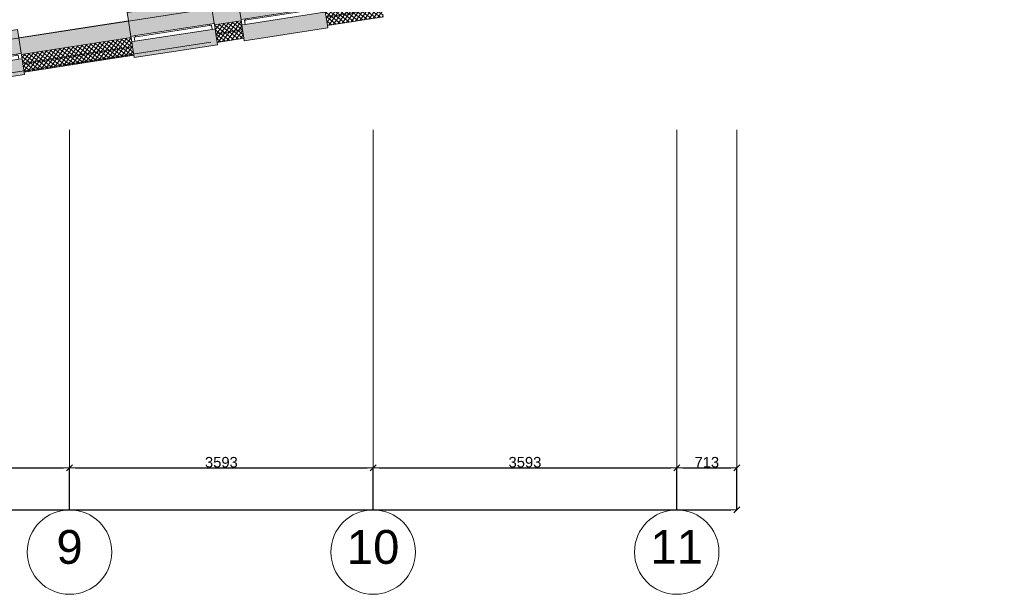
# Model space of a CAD drawing. Extents: x -238422 to 258194, y -34825 to 126331.
# Tile 34 of 239: x -189994 to -178340, y 32149 to 38954. Entities that reach past the tile are written whole.
import ezdxf

# ---------------------------------------------------------------- set-up
doc = ezdxf.new("R2010")
doc.units = 0
doc.header["$LTSCALE"] = 50
doc.linetypes.add('_ .', pattern=[190, 90, -50, 0, -50])
doc.layers.get('0').update_dxf_attribs({"linetype": 'CONTINUOUS'})
doc.layers.get('Defpoints').update_dxf_attribs({"linetype": 'CONTINUOUS'})
for name, color, linetype in [('00 Bestaand', 7, 'CONTINUOUS'), ('00 Bestaand Afdek-arcering', 7, 'CONTINUOUS'), ('00 Bestaand Doorsnede-arcering', 7, 'CONTINUOUS'), ('00 Bestaand Laagscheidingslijnen', 7, 'CONTINUOUS'), ('00 Bestaand Ramen', 7, 'CONTINUOUS'), ('A Stramien', 7, 'CONTINUOUS'), ('Tekst_dim 1_ 50', 7, 'CONTINUOUS'), ('WM5448--', 1, 'CONTINUOUS')]:
    doc.layers.add(name, color=color, linetype=linetype)
doc.styles.add('GENERATED_STYLE_1', font='ARIAL.TTF')
doc.dimstyles.new('GENERATED_STYLE__1', dxfattribs={"dimtxt": 125, "dimasz": 71.25, "dimexe": 0.18, "dimexo": 0, "dimgap": 0.09, "dimtad": 1, "dimtih": 1, "dimtoh": 1, "dimdec": 0, "dimzin": 0, "dimdsep": 46, "dimtxsty": 'GENERATED_STYLE_1', "dimblk": 'ARROWHEAD_6', "dimblk1": 'ARROWHEAD_6', "dimblk2": 'ARROWHEAD_6', "dimcen": 0.09, "dimclrd": 1, "dimclre": 1, "dimclrt": 2, "dimadec": 1, "dimazin": 0, "dimtfac": 1, "dimtdec": 4, "dimtmove": 0, "dimatfit": 3, "dimfxl": 0, "dimtolj": 1, "dimtzin": 0, "dimarcsym": 0})
pattern_1 = [(-126.25967, (0, 0), (-30.23793, 22.179215), []), (-36.25967, (0, 0), (22.179215, 30.23793), [])]
pattern_2 = [(-126.25967, (0, 0), (-30.23793, 22.179215), []), (-36.25967, (0, 0), (22.179215, 30.23793), [])]

# ---------------------------------------------------------------- blocks, each defined once
blk = doc.blocks.new('R1a metaal 15_6')
at = {"layer": '00 Bestaand Ramen', "color": 1, "linetype": 'Continuous', "lineweight": 0}
for p, q in [((-500, 160), (-500, 190)), ((-500, 190), (500, 190)), ((500, 190), (500, 160)), ((-500, 0), (-462, 0)), ((-500, -65), (-500, 0)), ((-462, 0), (-462, -50)), ((-462, 0), (462, 0)), ((462, -50), (462, 0)), ((462, 0), (500, 0)), ((500, 0), (500, -65)), ((-445, -65), (-500, -65)), ((-462, -50), (-445, -50)), ((-462, -50), (462, -50)), ((-462, -50), (462, -50)), ((-445, -50), (-445, -65)), ((445, -65), (-445, -65)), ((445, -65), (445, -50)), ((445, -50), (462, -50)), ((500, -65), (445, -65)), ((-500, -250), (-500, -350)), ((500, -350), (500, -250)), ((-500, -350), (500, -350))]:
    blk.add_line(p, q, dxfattribs=at)
at = {"layer": '00 Bestaand Ramen', "color": 2, "linetype": 'Continuous', "lineweight": 0}
for p, q in [((-500, 0), (-500, -50)), ((500, 0), (500, -50)), ((-500, -50), (-500, -65)), ((500, -50), (500, -65))]:
    blk.add_line(p, q, dxfattribs=at)
blk = doc.blocks.new('Wall_11_2', base_point=(31964, 12726))
at = {"layer": '00 Bestaand Afdek-arcering', "linetype": 'Continuous', "lineweight": 0}
for points in [[(34926, 12994), (34898, 13177), (34883, 13276), (33894, 13124), (33910, 13025), (33938, 12842)], [(33623, 12794), (33594, 12977), (33579, 13076), (32591, 12924), (32606, 12825), (32634, 12642)], [(33948, 12778), (33972, 12620), (33977, 12590), (34965, 12742), (34960, 12772), (34936, 12930)], [(32644, 12578), (32668, 12420), (32673, 12390), (33661, 12542), (33657, 12571), (33632, 12730)]]:
    blk.add_hatch(color=255, dxfattribs=at).paths.add_polyline_path(points, flags=0)
at = {"layer": '00 Bestaand Doorsnede-arcering', "linetype": 'Continuous', "lineweight": 0}
for points in [[(35557, 13278), (34898, 13177), (34926, 12994), (34928, 12979), (35588, 13081)], [(33910, 13025), (33594, 12977), (33623, 12794), (33625, 12779), (33940, 12828), (33938, 12842)], [(32606, 12825), (31964, 12726), (31995, 12528), (32636, 12627), (32634, 12642)]]:
    blk.add_hatch(color=255, dxfattribs=at).paths.add_polyline_path(points, flags=0)
h = blk.add_hatch(dxfattribs=at)
h.set_pattern_fill('13_45GR_ISOLATIE_0002', color=255, style=0, pattern_type=2)
h.set_pattern_definition(pattern_1)
h.paths.add_polyline_path([(35588, 13081), (34928, 12979), (34936, 12930), (34945, 12871), (35604, 12972)], flags=0)
h = blk.add_hatch(dxfattribs=at)
h.set_pattern_fill('13_45GR_ISOLATIE_0002', color=255, style=0, pattern_type=2)
h.set_pattern_definition(pattern_1)
h.paths.add_polyline_path([(34945, 12871), (34960, 12772), (35620, 12873), (35604, 12972)], flags=0)
h = blk.add_hatch(dxfattribs=at)
h.set_pattern_fill('13_45GR_ISOLATIE_0002', color=255, style=0, pattern_type=2)
h.set_pattern_definition(pattern_1)
h.paths.add_polyline_path([(33940, 12828), (33625, 12779), (33632, 12730), (33642, 12670), (33957, 12719), (33948, 12778)], flags=0)
h = blk.add_hatch(dxfattribs=at)
h.set_pattern_fill('13_45GR_ISOLATIE_0002', color=255, style=0, pattern_type=2)
h.set_pattern_definition(pattern_1)
h.paths.add_polyline_path([(33957, 12719), (33642, 12670), (33657, 12571), (33972, 12620)], flags=0)
h = blk.add_hatch(dxfattribs=at)
h.set_pattern_fill('13_45GR_ISOLATIE_0002', color=255, style=0, pattern_type=2)
h.set_pattern_definition(pattern_1)
h.paths.add_polyline_path([(32636, 12627), (31995, 12528), (32011, 12420), (32653, 12518), (32644, 12578)], flags=0)
h = blk.add_hatch(dxfattribs=at)
h.set_pattern_fill('13_45GR_ISOLATIE_0002', color=255, style=0, pattern_type=2)
h.set_pattern_definition(pattern_1)
h.paths.add_polyline_path([(32011, 12420), (32027, 12321), (32668, 12420), (32653, 12518)], flags=0)
at = {"layer": '00 Bestaand', "color": 2, "linetype": 'Continuous', "lineweight": 0}
for p, q in [((35557, 13278), (34898, 13177)), ((34926, 12994), (34898, 13177)), ((33910, 13025), (33594, 12977)), ((33623, 12794), (33594, 12977)), ((33938, 12842), (33910, 13025)), ((34928, 12979), (34926, 12994)), ((34936, 12930), (34928, 12979)), ((32606, 12825), (31964, 12726)), ((32634, 12642), (32606, 12825)), ((33940, 12828), (33938, 12842)), ((33948, 12778), (33940, 12828)), ((34945, 12871), (34936, 12930)), ((34960, 12772), (34945, 12871)), ((34960, 12772), (35620, 12873)), ((33625, 12779), (33623, 12794)), ((33632, 12730), (33625, 12779)), ((33642, 12670), (33632, 12730)), ((33957, 12719), (33948, 12778)), ((33972, 12620), (33957, 12719)), ((32636, 12627), (32634, 12642)), ((32644, 12578), (32636, 12627)), ((33657, 12571), (33642, 12670)), ((33657, 12571), (33972, 12620)), ((32653, 12518), (32644, 12578)), ((32668, 12420), (32653, 12518)), ((32027, 12321), (32668, 12420))]:
    blk.add_line(p, q, dxfattribs=at)
at = {"layer": '00 Bestaand Laagscheidingslijnen', "color": 2, "linetype": 'Continuous', "lineweight": 0}
for p, q in [((35588, 13081), (34928, 12979)), ((35604, 12972), (34945, 12871)), ((33940, 12828), (33625, 12779)), ((33957, 12719), (33642, 12670)), ((32636, 12627), (31995, 12528)), ((32653, 12518), (32011, 12420))]:
    blk.add_line(p, q, dxfattribs=at)
at = {"layer": '00 Bestaand Ramen', "color": 1, "linetype": 'Continuous', "lineweight": 0, "xscale": -0.9999999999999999, "zscale": 1000, "rotation": 188.7403315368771}
for p in [(34442, 12854), (33138, 12654)]:
    blk.add_blockref('R1a metaal 15_6', p, dxfattribs=at)
blk = doc.blocks.new('Wall_12_2', base_point=(35557, 13278))
at = {"layer": '00 Bestaand Afdek-arcering', "linetype": 'Continuous', "lineweight": 0}
for points in [[(38516, 13546), (38488, 13729), (38473, 13828), (37484, 13676), (37500, 13577), (37528, 13394)], [(37212, 13346), (37184, 13529), (37169, 13627), (36181, 13476), (36196, 13377), (36224, 13194)], [(37538, 13330), (37562, 13172), (37566, 13142), (38555, 13294), (38550, 13324), (38526, 13482)], [(36234, 13130), (36258, 12971), (36263, 12942), (37251, 13094), (37247, 13123), (37222, 13282)]]:
    blk.add_hatch(color=255, dxfattribs=at).paths.add_polyline_path(points, flags=0)
at = {"layer": '00 Bestaand Doorsnede-arcering', "linetype": 'Continuous', "lineweight": 0}
for points in [[(39150, 13831), (38488, 13729), (38516, 13546), (38518, 13531), (39181, 13633)], [(37500, 13577), (37184, 13529), (37212, 13346), (37215, 13331), (37530, 13379), (37528, 13394)], [(36196, 13377), (35557, 13278), (35588, 13081), (36226, 13179), (36224, 13194)]]:
    blk.add_hatch(color=255, dxfattribs=at).paths.add_polyline_path(points, flags=0)
h = blk.add_hatch(dxfattribs=at)
h.set_pattern_fill('13_45GR_ISOLATIE_0002', color=255, style=0, pattern_type=2)
h.set_pattern_definition(pattern_2)
h.paths.add_polyline_path([(39181, 13633), (38518, 13531), (38526, 13482), (38535, 13423), (39197, 13524)], flags=0)
h = blk.add_hatch(dxfattribs=at)
h.set_pattern_fill('13_45GR_ISOLATIE_0002', color=255, style=0, pattern_type=2)
h.set_pattern_definition(pattern_2)
h.paths.add_polyline_path([(38535, 13423), (38550, 13324), (39213, 13426), (39197, 13524)], flags=0)
h = blk.add_hatch(dxfattribs=at)
h.set_pattern_fill('13_45GR_ISOLATIE_0002', color=255, style=0, pattern_type=2)
h.set_pattern_definition(pattern_2)
h.paths.add_polyline_path([(37530, 13379), (37215, 13331), (37222, 13282), (37231, 13222), (37547, 13271), (37538, 13330)], flags=0)
h = blk.add_hatch(dxfattribs=at)
h.set_pattern_fill('13_45GR_ISOLATIE_0002', color=255, style=0, pattern_type=2)
h.set_pattern_definition(pattern_2)
h.paths.add_polyline_path([(36226, 13179), (35588, 13081), (35604, 12972), (36243, 13070), (36234, 13130)], flags=0)
h = blk.add_hatch(dxfattribs=at)
h.set_pattern_fill('13_45GR_ISOLATIE_0002', color=255, style=0, pattern_type=2)
h.set_pattern_definition(pattern_2)
h.paths.add_polyline_path([(37547, 13271), (37231, 13222), (37247, 13123), (37562, 13172)], flags=0)
h = blk.add_hatch(dxfattribs=at)
h.set_pattern_fill('13_45GR_ISOLATIE_0002', color=255, style=0, pattern_type=2)
h.set_pattern_definition(pattern_2)
h.paths.add_polyline_path([(35604, 12972), (35620, 12873), (36258, 12971), (36243, 13070)], flags=0)
at = {"layer": '00 Bestaand', "color": 2, "linetype": 'Continuous', "lineweight": 0}
for p, q in [((39150, 13831), (38488, 13729)), ((38516, 13546), (38488, 13729)), ((37500, 13577), (37184, 13529)), ((37212, 13346), (37184, 13529)), ((37528, 13394), (37500, 13577)), ((38518, 13531), (38516, 13546)), ((38526, 13482), (38518, 13531)), ((38535, 13423), (38526, 13482)), ((38550, 13324), (38535, 13423)), ((38550, 13324), (39213, 13426)), ((36196, 13377), (35557, 13278)), ((36224, 13194), (36196, 13377)), ((37215, 13331), (37212, 13346)), ((37222, 13282), (37215, 13331)), ((37530, 13379), (37528, 13394)), ((37538, 13330), (37530, 13379)), ((37547, 13271), (37538, 13330)), ((36226, 13179), (36224, 13194)), ((36234, 13130), (36226, 13179)), ((37231, 13222), (37222, 13282)), ((37247, 13123), (37231, 13222)), ((37247, 13123), (37562, 13172)), ((37562, 13172), (37547, 13271)), ((36243, 13070), (36234, 13130)), ((36258, 12971), (36243, 13070)), ((35620, 12873), (36258, 12971))]:
    blk.add_line(p, q, dxfattribs=at)
at = {"layer": '00 Bestaand Laagscheidingslijnen', "color": 2, "linetype": 'Continuous', "lineweight": 0}
for p, q in [((39181, 13633), (38518, 13531)), ((39197, 13524), (38535, 13423)), ((37530, 13379), (37215, 13331)), ((36226, 13179), (35588, 13081)), ((37547, 13271), (37231, 13222)), ((36243, 13070), (35604, 12972))]:
    blk.add_line(p, q, dxfattribs=at)
at = {"layer": '00 Bestaand Ramen', "color": 1, "linetype": 'Continuous', "lineweight": 0, "xscale": -1, "zscale": 1000, "rotation": 188.7403315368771}
for p in [(38032, 13406), (36728, 13206)]:
    blk.add_blockref('R1a metaal 15_6', p, dxfattribs=at)
blk = doc.blocks.new('ARROWHEAD_6')
at = {"color": 0, "linetype": 'Continuous', "lineweight": 0}
for p, q in [((0, 0), (-1, 0)), ((-0.5, -0.5), (0.5, 0.5))]:
    blk.add_line(p, q, dxfattribs=at)
blk = doc.blocks.new('*D2621')
at = {"layer": 'Defpoints', "color": 0, "linetype": 'Continuous', "transparency": 16777216}
for p in [(-254608, 63309), (-217546, 63309), (-217546, 63309)]:
    blk.add_point(p, dxfattribs=at)
at = {"layer": 'Tekst_dim 1_ 50', "color": 1, "linetype": 'Continuous', "lineweight": -2, "transparency": 16777216}
for p, q in [((-254608, 63309), (-254608, 63310)), ((-254537, 63309), (-217617, 63309)), ((-217546, 63309), (-217546, 63310))]:
    blk.add_line(p, q, dxfattribs=at)
at = {"layer": 'Tekst_dim 1_ 50', "color": 1, "linetype": 'Continuous', "lineweight": -2, "transparency": 16777216, "xscale": 71.25, "yscale": 71.25, "zscale": 71.25, "rotation": 180}
blk.add_blockref('ARROWHEAD_6', (-254608, 63309), dxfattribs=at)
at = {"layer": 'Tekst_dim 1_ 50', "color": 1, "linetype": 'Continuous', "lineweight": -2, "transparency": 16777216, "xscale": 71.25, "yscale": 71.25, "zscale": 71.25}
blk.add_blockref('ARROWHEAD_6', (-217546, 63309), dxfattribs=at)
at = {"layer": 'Tekst_dim 1_ 50', "color": 2, "linetype": 'Continuous', "lineweight": 0, "transparency": 16777216, "insert": (-236077, 63373), "char_height": 125, "attachment_point": 5, "style": 'GENERATED_STYLE_1'}
blk.add_mtext('\\A1;37062', dxfattribs=at)
blk = doc.blocks.new('*D2629')
at = {"layer": 'Defpoints', "color": 0, "linetype": 'Continuous', "transparency": 16777216}
for p in [(-225445, 63809), (-229038, 63309), (-225445, 63309)]:
    blk.add_point(p, dxfattribs=at)
at = {"layer": 'Tekst_dim 1_ 50', "color": 1, "linetype": 'Continuous', "lineweight": -2, "transparency": 16777216}
for p, q in [((-229038, 63309), (-229038, 63810)), ((-228967, 63809), (-225516, 63809)), ((-225445, 63309), (-225445, 63810))]:
    blk.add_line(p, q, dxfattribs=at)
at = {"layer": 'Tekst_dim 1_ 50', "color": 1, "linetype": 'Continuous', "lineweight": -2, "transparency": 16777216, "xscale": 71.25, "yscale": 71.25, "zscale": 71.25, "rotation": 180}
blk.add_blockref('ARROWHEAD_6', (-229038, 63809), dxfattribs=at)
at = {"layer": 'Tekst_dim 1_ 50', "color": 1, "linetype": 'Continuous', "lineweight": -2, "transparency": 16777216, "xscale": 71.25, "yscale": 71.25, "zscale": 71.25}
blk.add_blockref('ARROWHEAD_6', (-225445, 63809), dxfattribs=at)
at = {"layer": 'Tekst_dim 1_ 50', "color": 2, "linetype": 'Continuous', "lineweight": 0, "transparency": 16777216, "insert": (-227241, 63873), "char_height": 125, "attachment_point": 5, "style": 'GENERATED_STYLE_1'}
blk.add_mtext('\\A1;3593', dxfattribs=at)
blk = doc.blocks.new('*D2630')
at = {"layer": 'Defpoints', "color": 0, "linetype": 'Continuous', "transparency": 16777216}
for p in [(-221852, 63809), (-225445, 63309), (-221852, 63309)]:
    blk.add_point(p, dxfattribs=at)
at = {"layer": 'Tekst_dim 1_ 50', "color": 1, "linetype": 'Continuous', "lineweight": -2, "transparency": 16777216}
for p, q in [((-225445, 63309), (-225445, 63810)), ((-225374, 63809), (-221923, 63809)), ((-221852, 63309), (-221852, 63810))]:
    blk.add_line(p, q, dxfattribs=at)
at = {"layer": 'Tekst_dim 1_ 50', "color": 1, "linetype": 'Continuous', "lineweight": -2, "transparency": 16777216, "xscale": 71.25, "yscale": 71.25, "zscale": 71.25, "rotation": 180}
blk.add_blockref('ARROWHEAD_6', (-225445, 63809), dxfattribs=at)
at = {"layer": 'Tekst_dim 1_ 50', "color": 1, "linetype": 'Continuous', "lineweight": -2, "transparency": 16777216, "xscale": 71.25, "yscale": 71.25, "zscale": 71.25}
blk.add_blockref('ARROWHEAD_6', (-221852, 63809), dxfattribs=at)
at = {"layer": 'Tekst_dim 1_ 50', "color": 2, "linetype": 'Continuous', "lineweight": 0, "transparency": 16777216, "insert": (-223648, 63873), "char_height": 125, "attachment_point": 5, "style": 'GENERATED_STYLE_1'}
blk.add_mtext('\\A1;3593', dxfattribs=at)
blk = doc.blocks.new('*D2631')
at = {"layer": 'Defpoints', "color": 0, "linetype": 'Continuous', "transparency": 16777216}
for p in [(-218259, 63809), (-221852, 63309), (-218259, 63309)]:
    blk.add_point(p, dxfattribs=at)
at = {"layer": 'Tekst_dim 1_ 50', "color": 1, "linetype": 'Continuous', "lineweight": -2, "transparency": 16777216}
for p, q in [((-221852, 63309), (-221852, 63810)), ((-221781, 63809), (-218330, 63809)), ((-218259, 63309), (-218259, 63810))]:
    blk.add_line(p, q, dxfattribs=at)
at = {"layer": 'Tekst_dim 1_ 50', "color": 1, "linetype": 'Continuous', "lineweight": -2, "transparency": 16777216, "xscale": 71.25, "yscale": 71.25, "zscale": 71.25, "rotation": 180}
blk.add_blockref('ARROWHEAD_6', (-221852, 63809), dxfattribs=at)
at = {"layer": 'Tekst_dim 1_ 50', "color": 1, "linetype": 'Continuous', "lineweight": -2, "transparency": 16777216, "xscale": 71.25, "yscale": 71.25, "zscale": 71.25}
blk.add_blockref('ARROWHEAD_6', (-218259, 63809), dxfattribs=at)
at = {"layer": 'Tekst_dim 1_ 50', "color": 2, "linetype": 'Continuous', "lineweight": 0, "transparency": 16777216, "insert": (-220055, 63873), "char_height": 125, "attachment_point": 5, "style": 'GENERATED_STYLE_1'}
blk.add_mtext('\\A1;3593', dxfattribs=at)
blk = doc.blocks.new('*D2632')
at = {"layer": 'Defpoints', "color": 0, "linetype": 'Continuous', "transparency": 16777216}
for p in [(-217546, 63809), (-218259, 63309), (-217546, 63309)]:
    blk.add_point(p, dxfattribs=at)
at = {"layer": 'Tekst_dim 1_ 50', "color": 1, "linetype": 'Continuous', "lineweight": -2, "transparency": 16777216}
for p, q in [((-218259, 63309), (-218259, 63810)), ((-218188, 63809), (-217617, 63809)), ((-217546, 63309), (-217546, 63810))]:
    blk.add_line(p, q, dxfattribs=at)
at = {"layer": 'Tekst_dim 1_ 50', "color": 1, "linetype": 'Continuous', "lineweight": -2, "transparency": 16777216, "xscale": 71.25, "yscale": 71.25, "zscale": 71.25, "rotation": 180}
blk.add_blockref('ARROWHEAD_6', (-218259, 63809), dxfattribs=at)
at = {"layer": 'Tekst_dim 1_ 50', "color": 1, "linetype": 'Continuous', "lineweight": -2, "transparency": 16777216, "xscale": 71.25, "yscale": 71.25, "zscale": 71.25}
blk.add_blockref('ARROWHEAD_6', (-217546, 63809), dxfattribs=at)
at = {"layer": 'Tekst_dim 1_ 50', "color": 2, "linetype": 'Continuous', "lineweight": 0, "transparency": 16777216, "insert": (-217902, 63873), "char_height": 125, "attachment_point": 5, "style": 'GENERATED_STYLE_1'}
blk.add_mtext('\\A1;713', dxfattribs=at)
blk = doc.blocks.new('dasg')
at = {"layer": 'A Stramien', "color": 9, "linetype": '_ .', "lineweight": 0, "flags": 128}
for points in [[(-225444.9, 63309.5), (-225444.9, 93947.6)], [(-221851.9, 63309.5), (-221851.9, 93947.6)], [(-218258.9, 63309.5), (-218258.9, 93947.6)], [(-217545.9, 63309.5), (-217545.9, 93947.6)]]:
    blk.add_lwpolyline(points, dxfattribs=at)
for points in [[(-214381.2, 70692), (-232620.2, 67887.9, -0.123), (-260004.9, 72069.7)], [(-214381.2, 70292), (-232620.2, 67487.9, -0.123), (-260004.9, 71669.7)]]:
    blk.add_lwpolyline(points, format="xyb", dxfattribs=at)
at = {"layer": 'A Stramien', "color": 9, "linetype": 'Continuous', "lineweight": 0}
for centre in [(-225444.9, 62809.5), (-221851.9, 62809.5), (-218258.9, 62809.5)]:
    blk.add_circle(centre, 500, dxfattribs=at)
at = {"layer": '00 Bestaand', "color": 1, "lineweight": 0}
for name, p in [('Wall_12_2', (-225386.7, 69000.6)), ('Wall_11_2', (-228979.7, 68448.2))]:
    blk.add_blockref(name, p, dxfattribs=at)
at = {"layer": 'A Stramien', "color": 9, "linetype": 'Continuous', "lineweight": 0, "char_height": 400, "attachment_point": 5, "style": 'GENERATED_STYLE_1'}
for s, insert in [('{9}', (-225444.9, 62867.5)), ('{10}', (-221851.9, 62867.5)), ('{11}', (-218258.9, 62870.8))]:
    blk.add_mtext(s, dxfattribs=dict(at, insert=insert))
at = {"layer": 'Tekst_dim 1_ 50', "color": 1, "linetype": 'Continuous', "lineweight": 0}
for base, p1, p2, picture, middle in [((-225444.9, 63809.5), (-229037.9, 63309.5), (-225444.9, 63309.5), '*D2629', (-227241.4, 63873.4)), ((-221851.9, 63809.5), (-225444.9, 63309.5), (-221851.9, 63309.5), '*D2630', (-223648.4, 63873.4)), ((-218258.9, 63809.5), (-221851.9, 63309.5), (-218258.9, 63309.5), '*D2631', (-220055.4, 63873.4)), ((-217545.9, 63809.5), (-218258.9, 63309.5), (-217545.9, 63309.5), '*D2632', (-217902.4, 63873.4)), ((-217545.9, 63309.5), (-254607.9, 63309.5), (-217545.9, 63309.5), '*D2621', (-236076.9, 63373.4))]:
    dim = blk.add_linear_dim(base=base, p1=p1, p2=p2, dimstyle='GENERATED_STYLE__1', dxfattribs=at)
    dim.commit()
    dim.dimension.update_dxf_attribs({"geometry": picture, "text_midpoint": middle})

msp = doc.modelspace()

# ---------------------------------------------------------------- block references
at = {"layer": 'WM5448--'}
msp.add_blockref('dasg', (36041.72169, -30160.8573), dxfattribs=at)

doc.saveas('drawing.dxf')
